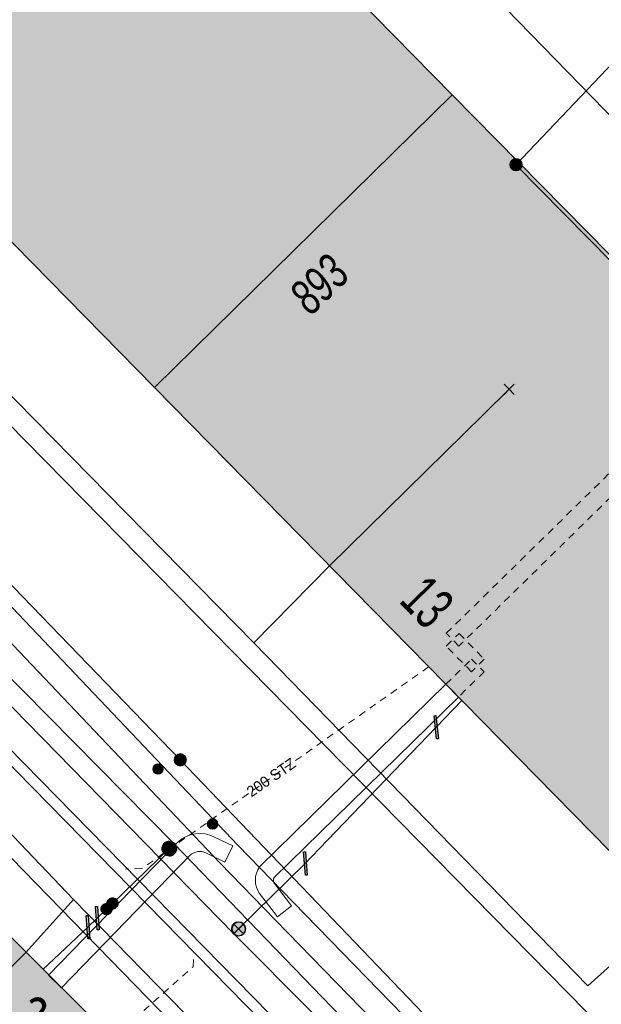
# Model space of a CAD drawing. Header units: metres. Extents: x 2695560 to 2696939, y 1260529 to 1262050.
# Tile 27 of 256: x 2695783 to 2695799, y 1260857 to 1260885. Entities that reach past the tile are written whole.
import ezdxf

# ---------------------------------------------------------------- set-up
doc = ezdxf.new("R2010")
doc.units = ezdxf.units.M
doc.linetypes.add('AUSGEZOGEN', pattern=[0])
doc.linetypes.add('VERDECKT2_S2', pattern=[0.36, 0.2, -0.16])
for name, color, linetype in [('XR$1$AV_Gebäudeflächen (BB)', 7, 'AUSGEZOGEN'), ('XR$1$AV_Grenzpunkte', 7, 'AUSGEZOGEN'), ('XR$1$AV_Haus-Nr.', 7, 'AUSGEZOGEN'), ('XR$1$AV_Linien (BB)', 7, 'AUSGEZOGEN'), ('XR$1$AV_Versicherung-Nr.', 7, 'AUSGEZOGEN'), ('XR$1$EW_LK_Knoten', 1, 'AUSGEZOGEN'), ('XR$1$GA_LK_Absperrarmatur', 32, 'AUSGEZOGEN'), ('XR$1$GA_LK_Rohrleitungsteil', 32, 'AUSGEZOGEN'), ('XR$1$Liegenschaftsgrenzen', 7, 'AUSGEZOGEN'), ('XR$1$PFAV', 255, 'AUSGEZOGEN'), ('XR$1$PFGA', 255, 'AUSGEZOGEN'), ('XR$1$PFWA', 255, 'AUSGEZOGEN'), ('XR$1$RAEW', 8, 'AUSGEZOGEN'), ('XR$1$RP_Abstandslinie', 7, 'AUSGEZOGEN'), ('XR$1$WA_LK_Absperrarmatur', 171, 'AUSGEZOGEN'), ('XR$1$WA_LK_Rohrleitungsteil', 171, 'AUSGEZOGEN')]:
    doc.layers.add(name, color=color, linetype=linetype)
for name, color, linetype, lineweight in [('XR$2$ABW-Linie-R-ungenau', 4, 'VERDECKT2_S2', 18), ('XR$2$ABW-LinieFlaeche-R-genau', 4, 'AUSGEZOGEN', 18), ('XR$2$ELE-Flaeche-oberirdisch', 1, 'AUSGEZOGEN', 18), ('XR$2$ELE-LinieFlaeche-genau', 1, 'AUSGEZOGEN', 18), ('XR$2$ELE-LinieFlaeche-ungenau', 1, 'VERDECKT2_S2', 18), ('XR$2$GAS-Linie-genau', 12, 'AUSGEZOGEN', 18), ('XR$2$GAS-Punkt', 12, 'AUSGEZOGEN', 18), ('XR$2$KOM-Linie-U-genau', 91, 'AUSGEZOGEN', 18), ('XR$2$KOM-Punkt-U', 91, 'AUSGEZOGEN', 18), ('XR$2$WAS-Linie-genau', 5, 'AUSGEZOGEN', 18), ('XR$2$WAS-Punkt', 5, 'AUSGEZOGEN', 18), ('XR$2$WEI-Text', 59, 'AUSGEZOGEN', 18)]:
    doc.layers.add(name, color=color, linetype=linetype, lineweight=lineweight)
doc.styles.add('ARIAL', font='arial.ttf')
doc.styles.add('TXT', font='txt')

# ---------------------------------------------------------------- blocks, each defined once
blk = doc.blocks.new('BAV15')
at = {"layer": 'XR$1$PFAV', "transparency": 33554687}
blk.add_hatch(color=7, dxfattribs=at).paths.add_polyline_path([(0.5, 0), (0.49, 0.101), (0.459, 0.197), (0.41, 0.286), (0.344, 0.362), (0.264, 0.424), (0.174, 0.469), (0.076, 0.494), (-0.025, 0.499), (-0.125, 0.484), (-0.22, 0.449), (-0.306, 0.395), (-0.379, 0.326), (-0.437, 0.243), (-0.477, 0.15), (-0.497, 0.051), (-0.497, -0.051), (-0.477, -0.15), (-0.437, -0.243), (-0.379, -0.326), (-0.306, -0.395), (-0.22, -0.449), (-0.125, -0.484), (-0.025, -0.499), (0.076, -0.494), (0.174, -0.469), (0.264, -0.424), (0.344, -0.362), (0.41, -0.286), (0.459, -0.197), (0.49, -0.101)])
at = {"color": 7, "transparency": 33554687}
for start, end in [(90, 270), (270, 90)]:
    blk.add_arc((0, 0), 0.5, start, end, dxfattribs=at)
at = {"layer": 'XR$1$PFAV', "transparency": 33554687}
blk.add_circle((0, 0), 0.5, dxfattribs=at)
blk = doc.blocks.new('COMPLEXOBJECT_1445')
at = {"layer": 'XR$1$RP_Abstandslinie', "color": 7, "linetype": 'AUSGEZOGEN', "transparency": 33554687}
blk.add_lwpolyline([(5744.94, 10911.16), (5774.93, 10880.63), (5800.86, 10854.24), (5826.64, 10828.01)], dxfattribs=at)
blk = doc.blocks.new('BWA2013')
at = {"true_color": 0x000000, "transparency": 33554687}
blk.add_hatch(color=18, dxfattribs=at).paths.add_polyline_path([(-0.291, -0.409), (0.352, 0.357), (0.291, 0.409), (-0.352, -0.357)])
at = {"transparency": 33554687}
blk.add_lwpolyline([(-0.291, -0.409), (-0.352, -0.357), (0.291, 0.409), (0.352, 0.357), (-0.291, -0.409)], close=True, dxfattribs=at)
blk = doc.blocks.new('BWA965')
at = {"layer": 'XR$1$PFWA', "transparency": 33554687}
blk.add_hatch(color=7, dxfattribs=at).paths.add_polyline_path([(0, 0.5), (-0.051, 0.497), (-0.101, 0.49), (-0.15, 0.477), (-0.197, 0.459), (-0.243, 0.437), (-0.286, 0.41), (-0.326, 0.379), (-0.362, 0.344), (-0.395, 0.306), (-0.424, 0.264), (-0.449, 0.22), (-0.469, 0.174), (-0.484, 0.125), (-0.494, 0.076), (-0.499, 0.025), (-0.499, -0.025), (-0.494, -0.076), (-0.484, -0.125), (-0.469, -0.174), (-0.449, -0.22), (-0.424, -0.264), (-0.395, -0.306), (-0.362, -0.344), (-0.326, -0.379), (-0.286, -0.41), (-0.243, -0.437), (-0.197, -0.459), (-0.15, -0.477), (-0.101, -0.49), (-0.051, -0.497), (0, -0.5), (0.051, -0.497), (0.101, -0.49), (0.15, -0.477), (0.197, -0.459), (0.243, -0.437), (0.286, -0.41), (0.326, -0.379), (0.362, -0.344), (0.395, -0.306), (0.424, -0.264), (0.449, -0.22), (0.469, -0.174), (0.484, -0.125), (0.494, -0.076), (0.499, -0.025), (0.499, 0.025), (0.494, 0.076), (0.484, 0.125), (0.469, 0.174), (0.449, 0.22), (0.424, 0.264), (0.395, 0.306), (0.362, 0.344), (0.326, 0.379), (0.286, 0.41), (0.243, 0.437), (0.197, 0.459), (0.15, 0.477), (0.101, 0.49), (0.051, 0.497)])
at = {"transparency": 33554687}
blk.add_line((0, 0.5), (0, -0.5), dxfattribs=at)
for start, end in [(90, 270), (270, 90)]:
    blk.add_arc((0, 0), 0.5, start, end, dxfattribs=at)
blk = doc.blocks.new('BGA2013')
at = {"transparency": 33554687}
blk.add_hatch(color=36, dxfattribs=at).paths.add_polyline_path([(-0.291, -0.409), (0.352, 0.357), (0.291, 0.409), (-0.352, -0.357)])
at = {"color": 32, "transparency": 33554687}
blk.add_lwpolyline([(-0.291, -0.409), (-0.352, -0.357), (0.291, 0.409), (0.352, 0.357), (-0.291, -0.409)], close=True, dxfattribs=at)
blk = doc.blocks.new('BGA965')
at = {"layer": 'XR$1$PFGA', "transparency": 33554687}
blk.add_hatch(color=7, dxfattribs=at).paths.add_polyline_path([(0.5, 0), (0.49, 0.101), (0.459, 0.197), (0.41, 0.286), (0.344, 0.362), (0.264, 0.424), (0.174, 0.469), (0.076, 0.494), (-0.025, 0.499), (-0.125, 0.484), (-0.22, 0.449), (-0.306, 0.395), (-0.379, 0.326), (-0.437, 0.243), (-0.477, 0.15), (-0.497, 0.051), (-0.497, -0.051), (-0.477, -0.15), (-0.437, -0.243), (-0.379, -0.326), (-0.306, -0.395), (-0.22, -0.449), (-0.125, -0.484), (-0.025, -0.499), (0.076, -0.494), (0.174, -0.469), (0.264, -0.424), (0.344, -0.362), (0.41, -0.286), (0.459, -0.197), (0.49, -0.101)])
at = {"color": 32, "transparency": 33554687}
blk.add_line((0, 0.5), (0, -0.5), dxfattribs=at)
for start, end in [(90, 270), (270, 90)]:
    blk.add_arc((0, 0), 0.5, start, end, dxfattribs=at)
at = {"layer": 'XR$1$PFGA', "transparency": 33554687}
blk.add_circle((0, 0), 0.5, dxfattribs=at)
blk = doc.blocks.new('BEW957')
at = {"layer": 'XR$1$RAEW', "transparency": 33554687}
blk.add_hatch(color=1, dxfattribs=at).paths.add_polyline_path([(-0.5, 0), (-0.497, -0.051), (-0.49, -0.101), (-0.477, -0.15), (-0.459, -0.197), (-0.437, -0.243), (-0.41, -0.286), (-0.379, -0.326), (-0.344, -0.362), (-0.306, -0.395), (-0.264, -0.424), (-0.22, -0.449), (-0.174, -0.469), (-0.125, -0.484), (-0.076, -0.494), (-0.025, -0.499), (0.025, -0.499), (0.076, -0.494), (0.125, -0.484), (0.174, -0.469), (0.22, -0.449), (0.264, -0.424), (0.306, -0.395), (0.344, -0.362), (0.379, -0.326), (0.41, -0.286), (0.437, -0.243), (0.459, -0.197), (0.477, -0.15), (0.49, -0.101), (0.497, -0.051), (0.5, 0), (0.497, 0.051), (0.49, 0.101), (0.477, 0.15), (0.459, 0.197), (0.437, 0.243), (0.41, 0.286), (0.379, 0.326), (0.344, 0.362), (0.306, 0.395), (0.264, 0.424), (0.22, 0.449), (0.174, 0.469), (0.125, 0.484), (0.076, 0.494), (0.025, 0.499), (-0.025, 0.499), (-0.076, 0.494), (-0.125, 0.484), (-0.174, 0.469), (-0.22, 0.449), (-0.264, 0.424), (-0.306, 0.395), (-0.344, 0.362), (-0.379, 0.326), (-0.41, 0.286), (-0.437, 0.243), (-0.459, 0.197), (-0.477, 0.15), (-0.49, 0.101), (-0.497, 0.051)])
at = {"color": 1, "transparency": 33554687}
for start, end in [(90, 180), (180, 270), (0, 90), (270, 0)]:
    blk.add_arc((0, 0), 0.5, start, end, dxfattribs=at)
at = {"layer": 'XR$1$RAEW', "color": 1, "transparency": 33554687}
blk.add_circle((0, 0), 0.5, dxfattribs=at)
blk = doc.blocks.new('KOM-UNBEKANNT-U')
at = {"layer": 'XR$2$KOM-Punkt-U', "linetype": 'AUSGEZOGEN', "lineweight": 20, "transparency": 33554687}
for p, q in [((0, 0, 2500), (-141, 141, 2500)), ((-141, -141, 2500), (0, 0, 2500)), ((0, 0, 2500), (141, 141, 2500)), ((141, -141, 2500), (0, 0, 2500))]:
    blk.add_line(p, q, dxfattribs=at)
blk = doc.blocks.new('GAS-ABSPERRORGAN')
at = {"layer": 'XR$2$GAS-Punkt', "linetype": 'AUSGEZOGEN', "lineweight": 25, "transparency": 33554687}
blk.add_line((0, 200, 2500), (0, -200, 2500), dxfattribs=at)
for points in [[(-196, 39, 2500), (0, 0, 2500), (-200, 0, 2500)], [(-196, 39), (0, 0), (-200, 0)], [(-196, 39, 2500), (-196, 39), (-200, 0), (-200, 0, 2500)], [(-200, 0, 2500), (0, 0, 2500), (-196, -39, 2500)], [(-200, 0), (0, 0), (-196, -39)], [(-185, 77, 2500), (0, 0, 2500), (-196, 39, 2500)], [(-185, 77), (0, 0), (-196, 39)], [(-185, 77, 2500), (-185, 77), (-196, 39), (-196, 39, 2500)], [(-196, -39, 2500), (0, 0, 2500), (-185, -77, 2500)], [(-196, -39), (0, 0), (-185, -77)], [(-166, 111, 2500), (0, 0, 2500), (-185, 77, 2500)], [(-166, 111), (0, 0), (-185, 77)], [(-166, 111, 2500), (-166, 111), (-185, 77), (-185, 77, 2500)], [(-185, -77, 2500), (0, 0, 2500), (-166, -111, 2500)], [(-185, -77), (0, 0), (-166, -111)], [(-141, 141, 2500), (0, 0, 2500), (-166, 111, 2500)], [(-141, 141), (0, 0), (-166, 111)], [(-141, 141, 2500), (-141, 141), (-166, 111), (-166, 111, 2500)], [(-166, -111, 2500), (0, 0, 2500), (-141, -141, 2500)], [(-166, -111), (0, 0), (-141, -141)], [(-111, 166, 2500), (0, 0, 2500), (-141, 141, 2500)], [(-111, 166), (0, 0), (-141, 141)], [(-111, 166, 2500), (-111, 166), (-141, 141), (-141, 141, 2500)], [(-141, -141, 2500), (0, 0, 2500), (-111, -166, 2500)], [(-141, -141), (0, 0), (-111, -166)], [(-77, 185, 2500), (0, 0, 2500), (-111, 166, 2500)], [(-77, 185), (0, 0), (-111, 166)], [(-77, 185, 2500), (-77, 185), (-111, 166), (-111, 166, 2500)], [(-111, -166, 2500), (0, 0, 2500), (-77, -185, 2500)], [(-111, -166), (0, 0), (-77, -185)], [(-39, 196, 2500), (0, 0, 2500), (-77, 185, 2500)], [(-39, 196), (0, 0), (-77, 185)], [(-39, 196, 2500), (-39, 196), (-77, 185), (-77, 185, 2500)], [(-77, -185, 2500), (0, 0, 2500), (-39, -196, 2500)], [(-77, -185), (0, 0), (-39, -196)], [(0, 200, 2500), (0, 0, 2500), (-39, 196, 2500)], [(0, 200), (0, 0), (-39, 196)], [(0, 200, 2500), (0, 200), (-39, 196), (-39, 196, 2500)], [(-39, -196, 2500), (0, 0, 2500), (0, -200, 2500)], [(-39, -196), (0, 0), (0, -200)], [(39, 196, 2500), (0, 0, 2500), (0, 200, 2500)], [(39, 196), (0, 0), (0, 200)], [(39, 196, 2500), (39, 196), (0, 200), (0, 200, 2500)], [(77, 185, 2500), (0, 0, 2500), (39, 196, 2500)], [(77, 185), (0, 0), (39, 196)], [(111, 166, 2500), (0, 0, 2500), (77, 185, 2500)], [(111, 166), (0, 0), (77, 185)], [(141, 141, 2500), (0, 0, 2500), (111, 166, 2500)], [(141, 141), (0, 0), (111, 166)], [(166, 111, 2500), (0, 0, 2500), (141, 141, 2500)], [(166, 111), (0, 0), (141, 141)], [(185, 77, 2500), (0, 0, 2500), (166, 111, 2500)], [(185, 77), (0, 0), (166, 111)], [(196, 39, 2500), (0, 0, 2500), (185, 77, 2500)], [(196, 39), (0, 0), (185, 77)], [(200, 0, 2500), (0, 0, 2500), (196, 39, 2500)], [(200, 0), (0, 0), (196, 39)], [(0, -200, 2500), (0, 0, 2500), (39, -196, 2500)], [(39, -196, 2500), (0, 0, 2500), (77, -185, 2500)], [(77, -185, 2500), (0, 0, 2500), (111, -166, 2500)], [(111, -166, 2500), (0, 0, 2500), (141, -141, 2500)], [(141, -141, 2500), (0, 0, 2500), (166, -111, 2500)], [(166, -111, 2500), (0, 0, 2500), (185, -77, 2500)], [(185, -77, 2500), (0, 0, 2500), (196, -39, 2500)], [(196, -39, 2500), (0, 0, 2500), (200, 0, 2500)], [(0, -200), (0, 0), (39, -196)], [(39, -196), (0, 0), (77, -185)], [(77, -185), (0, 0), (111, -166)], [(111, -166), (0, 0), (141, -141)], [(141, -141), (0, 0), (166, -111)], [(166, -111), (0, 0), (185, -77)], [(185, -77), (0, 0), (196, -39)], [(196, -39), (0, 0), (200, 0)], [(77, 185, 2500), (77, 185), (39, 196), (39, 196, 2500)], [(111, 166, 2500), (111, 166), (77, 185), (77, 185, 2500)], [(141, 141, 2500), (141, 141), (111, 166), (111, 166, 2500)], [(166, 111, 2500), (166, 111), (141, 141), (141, 141, 2500)], [(185, 77, 2500), (185, 77), (166, 111), (166, 111, 2500)], [(196, 39, 2500), (196, 39), (185, 77), (185, 77, 2500)], [(200, 0, 2500), (200, 0), (196, 39), (196, 39, 2500)], [(-200, 0, 2500), (-200, 0), (-196, -39), (-196, -39, 2500)], [(-196, -39, 2500), (-196, -39), (-185, -77), (-185, -77, 2500)], [(-185, -77, 2500), (-185, -77), (-166, -111), (-166, -111, 2500)], [(-166, -111, 2500), (-166, -111), (-141, -141), (-141, -141, 2500)], [(-141, -141, 2500), (-141, -141), (-111, -166), (-111, -166, 2500)], [(-111, -166, 2500), (-111, -166), (-77, -185), (-77, -185, 2500)], [(-77, -185, 2500), (-77, -185), (-39, -196), (-39, -196, 2500)], [(-39, -196, 2500), (-39, -196), (0, -200), (0, -200, 2500)], [(0, -200, 2500), (0, -200), (39, -196), (39, -196, 2500)], [(39, -196, 2500), (39, -196), (77, -185), (77, -185, 2500)], [(77, -185, 2500), (77, -185), (111, -166), (111, -166, 2500)], [(111, -166, 2500), (111, -166), (141, -141), (141, -141, 2500)], [(141, -141, 2500), (141, -141), (166, -111), (166, -111, 2500)], [(166, -111, 2500), (166, -111), (185, -77), (185, -77, 2500)], [(185, -77, 2500), (185, -77), (196, -39), (196, -39, 2500)], [(196, -39, 2500), (196, -39), (200, 0), (200, 0, 2500)]]:
    blk.add_3dface(points, dxfattribs=at)
blk = doc.blocks.new('GAS-BOGEN_VERTIKAL')
at = {"layer": 'XR$2$GAS-Punkt', "linetype": 'AUSGEZOGEN', "true_color": 0xc50000, "transparency": 33554687}
blk.add_hatch(color=12, dxfattribs=at).paths.add_polyline_path([(0, -150), (15, -149), (30, -147), (45, -143), (59, -138), (73, -131), (86, -123), (98, -114), (109, -103), (119, -92), (127, -79), (135, -66), (141, -52), (145, -38), (148, -23), (150, -8), (150, 8), (148, 23), (145, 38), (141, 52), (135, 66), (127, 79), (119, 92), (109, 103), (98, 114), (86, 123), (73, 131), (59, 138), (45, 143), (30, 147), (15, 149), (0, 150), (-15, 149), (-30, 147), (-45, 143), (-59, 138), (-73, 131), (-86, 123), (-98, 114), (-109, 103), (-119, 92), (-127, 79), (-135, 66), (-141, 52), (-145, 38), (-148, 23), (-150, 8), (-150, -8), (-148, -23), (-145, -38), (-141, -52), (-135, -66), (-127, -79), (-119, -92), (-109, -103), (-98, -114), (-86, -123), (-73, -131), (-59, -138), (-45, -143), (-30, -147), (-15, -149)])
at = {"layer": 'XR$2$GAS-Punkt', "linetype": 'AUSGEZOGEN', "lineweight": 25, "transparency": 33554687}
for points in [[(-147, 29, 2500), (0, 0, 2500), (-150, 0, 2500)], [(-147, 29), (0, 0), (-150, 0)], [(-147, 29, 2500), (-147, 29), (-150, 0), (-150, 0, 2500)], [(-150, 0, 2500), (0, 0, 2500), (-147, -29, 2500)], [(-150, 0), (0, 0), (-147, -29)], [(-139, 57, 2500), (0, 0, 2500), (-147, 29, 2500)], [(-139, 57), (0, 0), (-147, 29)], [(-139, 57, 2500), (-139, 57), (-147, 29), (-147, 29, 2500)], [(-147, -29, 2500), (0, 0, 2500), (-139, -57, 2500)], [(-147, -29), (0, 0), (-139, -57)], [(-125, 83, 2500), (0, 0, 2500), (-139, 57, 2500)], [(-125, 83), (0, 0), (-139, 57)], [(-125, 83, 2500), (-125, 83), (-139, 57), (-139, 57, 2500)], [(-139, -57, 2500), (0, 0, 2500), (-125, -83, 2500)], [(-139, -57), (0, 0), (-125, -83)], [(-106, 106, 2500), (0, 0, 2500), (-125, 83, 2500)], [(-106, 106), (0, 0), (-125, 83)], [(-106, 106, 2500), (-106, 106), (-125, 83), (-125, 83, 2500)], [(-125, -83, 2500), (0, 0, 2500), (-106, -106, 2500)], [(-125, -83), (0, 0), (-106, -106)], [(-83, 125, 2500), (0, 0, 2500), (-106, 106, 2500)], [(-83, 125), (0, 0), (-106, 106)], [(-83, 125, 2500), (-83, 125), (-106, 106), (-106, 106, 2500)], [(-106, -106, 2500), (0, 0, 2500), (-83, -125, 2500)], [(-106, -106), (0, 0), (-83, -125)], [(-57, 139, 2500), (0, 0, 2500), (-83, 125, 2500)], [(-57, 139), (0, 0), (-83, 125)], [(-57, 139, 2500), (-57, 139), (-83, 125), (-83, 125, 2500)], [(-83, -125, 2500), (0, 0, 2500), (-57, -139, 2500)], [(-83, -125), (0, 0), (-57, -139)], [(-29, 147, 2500), (0, 0, 2500), (-57, 139, 2500)], [(-29, 147), (0, 0), (-57, 139)], [(-29, 147, 2500), (-29, 147), (-57, 139), (-57, 139, 2500)], [(-57, -139, 2500), (0, 0, 2500), (-29, -147, 2500)], [(-57, -139), (0, 0), (-29, -147)], [(0, 150, 2500), (0, 0, 2500), (-29, 147, 2500)], [(0, 150), (0, 0), (-29, 147)], [(0, 150, 2500), (0, 150), (-29, 147), (-29, 147, 2500)], [(-29, -147, 2500), (0, 0, 2500), (0, -150, 2500)], [(-29, -147), (0, 0), (0, -150)], [(29, 147, 2500), (0, 0, 2500), (0, 150, 2500)], [(29, 147), (0, 0), (0, 150)], [(29, 147, 2500), (29, 147), (0, 150), (0, 150, 2500)], [(57, 139, 2500), (0, 0, 2500), (29, 147, 2500)], [(57, 139), (0, 0), (29, 147)], [(83, 125, 2500), (0, 0, 2500), (57, 139, 2500)], [(83, 125), (0, 0), (57, 139)], [(106, 106, 2500), (0, 0, 2500), (83, 125, 2500)], [(106, 106), (0, 0), (83, 125)], [(125, 83, 2500), (0, 0, 2500), (106, 106, 2500)], [(125, 83), (0, 0), (106, 106)], [(139, 57, 2500), (0, 0, 2500), (125, 83, 2500)], [(139, 57), (0, 0), (125, 83)], [(147, 29, 2500), (0, 0, 2500), (139, 57, 2500)], [(147, 29), (0, 0), (139, 57)], [(150, 0, 2500), (0, 0, 2500), (147, 29, 2500)], [(150, 0), (0, 0), (147, 29)], [(0, -150, 2500), (0, 0, 2500), (29, -147, 2500)], [(29, -147, 2500), (0, 0, 2500), (57, -139, 2500)], [(57, -139, 2500), (0, 0, 2500), (83, -125, 2500)], [(83, -125, 2500), (0, 0, 2500), (106, -106, 2500)], [(106, -106, 2500), (0, 0, 2500), (125, -83, 2500)], [(125, -83, 2500), (0, 0, 2500), (139, -57, 2500)], [(139, -57, 2500), (0, 0, 2500), (147, -29, 2500)], [(147, -29, 2500), (0, 0, 2500), (150, 0, 2500)], [(0, -150), (0, 0), (29, -147)], [(29, -147), (0, 0), (57, -139)], [(57, -139), (0, 0), (83, -125)], [(83, -125), (0, 0), (106, -106)], [(106, -106), (0, 0), (125, -83)], [(125, -83), (0, 0), (139, -57)], [(139, -57), (0, 0), (147, -29)], [(147, -29), (0, 0), (150, 0)], [(57, 139, 2500), (57, 139), (29, 147), (29, 147, 2500)], [(83, 125, 2500), (83, 125), (57, 139), (57, 139, 2500)], [(106, 106, 2500), (106, 106), (83, 125), (83, 125, 2500)], [(125, 83, 2500), (125, 83), (106, 106), (106, 106, 2500)], [(139, 57, 2500), (139, 57), (125, 83), (125, 83, 2500)], [(147, 29, 2500), (147, 29), (139, 57), (139, 57, 2500)], [(150, 0, 2500), (150, 0), (147, 29), (147, 29, 2500)], [(-150, 0, 2500), (-150, 0), (-147, -29), (-147, -29, 2500)], [(-147, -29, 2500), (-147, -29), (-139, -57), (-139, -57, 2500)], [(-139, -57, 2500), (-139, -57), (-125, -83), (-125, -83, 2500)], [(-125, -83, 2500), (-125, -83), (-106, -106), (-106, -106, 2500)], [(-106, -106, 2500), (-106, -106), (-83, -125), (-83, -125, 2500)], [(-83, -125, 2500), (-83, -125), (-57, -139), (-57, -139, 2500)], [(-57, -139, 2500), (-57, -139), (-29, -147), (-29, -147, 2500)], [(-29, -147, 2500), (-29, -147), (0, -150), (0, -150, 2500)], [(0, -150, 2500), (0, -150), (29, -147), (29, -147, 2500)], [(29, -147, 2500), (29, -147), (57, -139), (57, -139, 2500)], [(57, -139, 2500), (57, -139), (83, -125), (83, -125, 2500)], [(83, -125, 2500), (83, -125), (106, -106), (106, -106, 2500)], [(106, -106, 2500), (106, -106), (125, -83), (125, -83, 2500)], [(125, -83, 2500), (125, -83), (139, -57), (139, -57, 2500)], [(139, -57, 2500), (139, -57), (147, -29), (147, -29, 2500)], [(147, -29, 2500), (147, -29), (150, 0), (150, 0, 2500)]]:
    blk.add_3dface(points, dxfattribs=at)
blk = doc.blocks.new('WAS-ABSPERRORGAN')
at = {"layer": 'XR$2$WAS-Punkt', "linetype": 'AUSGEZOGEN', "transparency": 33554687}
for p, q in [((0, 200, 2500), (0, -200, 2500)), ((0, 0), (0, 0))]:
    blk.add_line(p, q, dxfattribs=at)
blk.add_circle((0, 0, 502500), 200, dxfattribs=at)

msp = doc.modelspace()

# ---------------------------------------------------------------- hatches: boundary and pattern name
at = {"layer": 'XR$1$AV_Gebäudeflächen (BB)', "true_color": 0xd2d2d2, "transparency": 33554687}
for points in [[(2695782.219, 1260895.703), (2695773.933, 1260887.578), (2695774.073, 1260887.435), (2695786.723, 1260874.56), (2695795.001, 1260882.693), (2695790.119, 1260887.663), (2695790.218, 1260887.761), (2695788.37, 1260889.642), (2695788.27, 1260889.544)], [(2695806.873, 1260870.461), (2695799.285, 1260878.189), (2695799.356, 1260878.259), (2695796.839, 1260880.822), (2695795.001, 1260882.693), (2695786.723, 1260874.56), (2695799.372, 1260861.684), (2695807.577, 1260869.745)], [(2695781.012, 1260848.146), (2695787.436, 1260854.591), (2695780.995, 1260861.011), (2695774.571, 1260854.566)]]:
    msp.add_hatch(color=254, dxfattribs=at).paths.add_polyline_path(points)

# ---------------------------------------------------------------- linework, layer by layer
at = {"layer": 'XR$1$AV_Linien (BB)', "color": 7, "linetype": 'AUSGEZOGEN', "transparency": 33554687}
for q in [(2695774.073, 1260887.435), (2695795.001, 1260882.693)]:
    msp.add_line((2695786.723, 1260874.56), q, dxfattribs=at)
for points in [[(2695782.219, 1260895.703), (2695788.27, 1260889.544), (2695788.37, 1260889.642), (2695790.218, 1260887.761), (2695790.119, 1260887.663), (2695795.001, 1260882.693)], [(2695796.956, 1260854.276), (2695796.73, 1260854.51), (2695787.44, 1260864.21), (2695775.86, 1260876.2), (2695771.77, 1260880.35), (2695769.369, 1260882.784)], [(2695795.001, 1260882.693), (2695796.839, 1260880.822), (2695799.356, 1260878.259)], [(2695793.324, 1260850.617), (2695793.04, 1260850.91), (2695781.022, 1260863.25), (2695772.651, 1260871.844), (2695767.99, 1260876.63)], [(2695806.873, 1260870.461), (2695807.577, 1260869.745), (2695799.372, 1260861.684), (2695786.723, 1260874.56)], [(2695780.382, 1260848.774), (2695774.571, 1260854.566), (2695780.995, 1260861.011), (2695787.436, 1260854.591), (2695781.208, 1260848.343)]]:
    msp.add_lwpolyline(points, dxfattribs=at)
at = {"layer": 'XR$1$Liegenschaftsgrenzen', "color": 7, "linetype": 'AUSGEZOGEN', "transparency": 33554687}
for points in [[(2695816.64, 1260901.65), (2695796.77, 1260880.75), (2695799.432, 1260878.039), (2695806.726, 1260870.611), (2695810.39, 1260866.88)], [(2695765.23, 1260886.98), (2695771.77, 1260880.35), (2695775.86, 1260876.2), (2695787.44, 1260864.21), (2695796.73, 1260854.51)], [(2695781.022, 1260863.25), (2695793.04, 1260850.91), (2695797.218, 1260846.602)]]:
    msp.add_lwpolyline(points, dxfattribs=at)
at = {"layer": 'XR$2$ABW-Linie-R-ungenau', "linetype": 'VERDECKT2_S2', "transparency": 33554687}
for points in [[(2695794.342, 1260866.792), (2695786.373, 1260861.187), (2695785.92, 1260861.175)], [(2695785.564, 1260856.479), (2695786.16, 1260857.003), (2695787.799, 1260858.459), (2695787.811, 1260858.812)]]:
    msp.add_lwpolyline(points, dxfattribs=at)
at = {"layer": 'XR$2$ABW-LinieFlaeche-R-genau', "linetype": 'AUSGEZOGEN', "transparency": 33554687}
msp.add_lwpolyline([(2695798.799, 1260847.661), (2695765.6, 1260881.533), (2695765.814, 1260881.743), (2695799.013, 1260847.871), (2695798.799, 1260847.661)], close=True, dxfattribs=at)
at = {"layer": 'XR$2$ELE-Flaeche-oberirdisch', "transparency": 33554687}
msp.add_lwpolyline([(2695819.867, 1260830.12), (2695815.105, 1260835.135), (2695814.091, 1260836.202), (2695805.302, 1260845.295), (2695802.609, 1260848.074), (2695796.337, 1260854.338), (2695790.591, 1260860.246), (2695789.045, 1260861.836), (2695781.895, 1260869.359), (2695776.494, 1260874.816), (2695775.994, 1260874.326), (2695781.393, 1260868.871), (2695788.541, 1260861.35), (2695790.089, 1260859.758), (2695795.839, 1260853.846), (2695802.111, 1260847.582), (2695804.798, 1260844.809), (2695813.585, 1260835.718), (2695814.597, 1260834.653), (2695818.901, 1260830.12), (2695819.867, 1260830.12)], close=True, dxfattribs=at)
at = {"layer": 'XR$2$ELE-LinieFlaeche-genau', "linetype": 'AUSGEZOGEN', "transparency": 33554687}
for points in [[(2695790.143, 1260859.849), (2695789.641, 1260860.494), (2695789.594, 1260860.577), (2695789.557, 1260860.669), (2695789.536, 1260860.768), (2695789.529, 1260860.866), (2695789.537, 1260860.964), (2695789.561, 1260861.063), (2695789.599, 1260861.154), (2695789.655, 1260861.249), (2695794.823, 1260866.313), (2695795.173, 1260865.955), (2695790.053, 1260860.939), (2695790.047, 1260860.928), (2695790.037, 1260860.907), (2695790.033, 1260860.886), (2695790.031, 1260860.862), (2695790.032, 1260860.838), (2695790.037, 1260860.817), (2695790.046, 1260860.795), (2695790.059, 1260860.772), (2695790.537, 1260860.155), (2695790.143, 1260859.849)], [(2695783.783, 1260858.226), (2695787.38, 1260861.928), (2695787.483, 1260862.011), (2695787.602, 1260862.079), (2695787.729, 1260862.128), (2695787.861, 1260862.157), (2695787.998, 1260862.166), (2695788.133, 1260862.153), (2695788.266, 1260862.12), (2695788.379, 1260862.072), (2695788.902, 1260861.818), (2695788.684, 1260861.368), (2695788.173, 1260861.616), (2695788.106, 1260861.644), (2695788.049, 1260861.659), (2695787.99, 1260861.664), (2695787.931, 1260861.661), (2695787.873, 1260861.648), (2695787.818, 1260861.627), (2695787.767, 1260861.597), (2695787.718, 1260861.558), (2695784.141, 1260857.878), (2695783.783, 1260858.226)]]:
    msp.add_lwpolyline(points, close=True, dxfattribs=at)
at = {"layer": 'XR$2$ELE-LinieFlaeche-ungenau', "linetype": 'VERDECKT2_S2', "transparency": 33554687}
for points in [[(2695794.835, 1260867.726), (2695801.631, 1260874.401), (2695806.437, 1260879.121), (2695806.787, 1260878.765), (2695801.981, 1260874.045), (2695795.185, 1260867.37), (2695794.835, 1260867.726)], [(2695795.533, 1260866.659), (2695794.832, 1260867.373), (2695795.188, 1260867.723), (2695795.889, 1260867.009), (2695795.533, 1260866.659)], [(2695794.823, 1260866.312), (2695795.536, 1260867.012), (2695795.886, 1260866.656), (2695795.173, 1260865.956), (2695794.823, 1260866.312)]]:
    msp.add_lwpolyline(points, close=True, dxfattribs=at)
at = {"layer": 'XR$2$GAS-Linie-genau', "linetype": 'AUSGEZOGEN', "transparency": 33554687}
for p, q in [((2695787.273, 1260861.872), (2695772.331, 1260877.018)), ((2695787.138, 1260861.742), (2695787.273, 1260861.872)), ((2695809.19, 1260839.192), (2695787.273, 1260861.872)), ((2695785.558, 1260860.22), (2695787.138, 1260861.742)), ((2695785.395, 1260860.063), (2695785.558, 1260860.22)), ((2695785.135, 1260859.813), (2695785.395, 1260860.063)), ((2695784.875, 1260859.562), (2695785.135, 1260859.813)), ((2695783.627, 1260858.381), (2695784.875, 1260859.562))]:
    msp.add_line(p, q, dxfattribs=at)
at = {"layer": 'XR$2$KOM-Linie-U-genau', "linetype": 'AUSGEZOGEN', "transparency": 33554687}
for p, q in [((2695776.912, 1260880.262), (2695789.485, 1260867.464)), ((2695789.485, 1260867.464), (2695791.59, 1260869.602)), ((2695789.485, 1260867.464), (2695798.766, 1260857.932)), ((2695784.476, 1260860.33), (2695783.152, 1260858.859)), ((2695783.152, 1260858.859), (2695780.328, 1260856.026))]:
    msp.add_line(p, q, dxfattribs=at)
for points in [[(2695801.282, 1260880.161), (2695779.355, 1260902.695), (2695775.588, 1260906.323)], [(2695768.107, 1260877.641), (2695768.572, 1260876.788), (2695782.439, 1260862.464), (2695784.476, 1260860.33)], [(2695791.59, 1260869.602), (2695795.87, 1260873.807), (2695796.583, 1260874.508)], [(2695798.766, 1260857.932), (2695801.05, 1260859.972), (2695814.897, 1260873.651)], [(2695784.476, 1260860.33), (2695811.457, 1260832.697), (2695811.779, 1260832.505)]]:
    msp.add_lwpolyline(points, dxfattribs=at)
at = {"layer": 'XR$2$WAS-Linie-genau', "linetype": 'AUSGEZOGEN', "transparency": 33554687}
for p, q in [((2695788.928, 1260859.379), (2695774.529, 1260874.081)), ((2695794.551, 1260865.116), (2695795.266, 1260865.861)), ((2695791.304, 1260861.733), (2695794.551, 1260865.116)), ((2695790.916, 1260861.33), (2695791.304, 1260861.733)), ((2695789.062, 1260859.51), (2695790.916, 1260861.33)), ((2695788.928, 1260859.379), (2695789.062, 1260859.51)), ((2695791.123, 1260857.17), (2695788.928, 1260859.379))]:
    msp.add_line(p, q, dxfattribs=at)

# ---------------------------------------------------------------- block references
at = {"layer": 'XR$1$AV_Grenzpunkte', "color": 7, "linetype": 'AUSGEZOGEN', "lineweight": -3, "transparency": 33554687, "xscale": 0.3249999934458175, "yscale": 0.3249999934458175}
for p in [(2695796.77, 1260880.75), (2695787.44, 1260864.21)]:
    msp.add_blockref('BAV15', p, dxfattribs=at)
at = {"layer": 'XR$1$EW_LK_Knoten', "color": 1, "linetype": 'AUSGEZOGEN', "lineweight": -3, "transparency": 33554687, "xscale": 0.2749999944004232, "yscale": 0.2749999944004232}
for p in [(2695786.822, 1260863.954), (2695788.338, 1260862.431)]:
    msp.add_blockref('BEW957', p, dxfattribs=at)
at = {"layer": 'XR$1$GA_LK_Absperrarmatur', "color": 32, "linetype": 'AUSGEZOGEN', "lineweight": -3, "transparency": 33554687, "xscale": 0.3749999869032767, "yscale": 0.3749999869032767, "rotation": 43.94159999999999}
msp.add_blockref('BGA965', (2695787.141, 1260861.742), dxfattribs=at)
at = {"layer": 'XR$1$GA_LK_Rohrleitungsteil', "color": 32, "linetype": 'AUSGEZOGEN', "lineweight": -3, "transparency": 33554687, "yscale": 0.6499999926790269}
for p, xscale, rotation in [((2695785.138, 1260859.812), 0.6499999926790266, 43.94159999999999), ((2695784.878, 1260859.561), 0.6499999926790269, 43.67789999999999)]:
    msp.add_blockref('BGA2013', p, dxfattribs=dict(at, xscale=xscale, rotation=rotation))
at = {"layer": 'XR$1$RP_Abstandslinie', "color": 7, "linetype": 'AUSGEZOGEN', "lineweight": -3, "transparency": 33554687}
msp.add_blockref('COMPLEXOBJECT_1445', (2690000.97, 1249999.81), dxfattribs=at)
at = {"layer": 'XR$1$WA_LK_Absperrarmatur', "color": 171, "linetype": 'AUSGEZOGEN', "lineweight": -3, "transparency": 33554687, "xscale": 0.3749999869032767, "yscale": 0.3749999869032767, "rotation": 44.45605468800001}
msp.add_blockref('BWA965', (2695789.065, 1260859.51), dxfattribs=at)
at = {"layer": 'XR$1$WA_LK_Rohrleitungsteil', "color": 171, "linetype": 'AUSGEZOGEN', "lineweight": -3, "transparency": 33554687}
for p, xscale, yscale, rotation in [((2695794.554, 1260865.116), 0.6499999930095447, 0.6499999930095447, 46.16650390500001), ((2695790.919, 1260861.33), 0.6499999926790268, 0.6499999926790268, 44.45640564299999)]:
    msp.add_blockref('BWA2013', p, dxfattribs=dict(at, xscale=xscale, yscale=yscale, rotation=rotation))
at = {"layer": 'XR$2$GAS-Punkt', "color": 12, "linetype": 'AUSGEZOGEN', "lineweight": 18, "transparency": 33554687, "xscale": 0.001, "yscale": 0.001, "zscale": 0.001, "rotation": 313.9999999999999}
for name, p in [('GAS-ABSPERRORGAN', (2695787.138, 1260861.742)), ('GAS-BOGEN_VERTIKAL', (2695785.558, 1260860.22)), ('GAS-BOGEN_VERTIKAL', (2695785.395, 1260860.063))]:
    msp.add_blockref(name, p, dxfattribs=at)
at = {"layer": 'XR$2$KOM-Punkt-U', "color": 91, "linetype": 'AUSGEZOGEN', "lineweight": 18, "transparency": 33554687, "xscale": 0.001, "yscale": 0.001, "zscale": 0.001}
msp.add_blockref('KOM-UNBEKANNT-U', (2695796.583, 1260874.508), dxfattribs=at)
at = {"layer": 'XR$2$WAS-Punkt', "color": 5, "linetype": 'AUSGEZOGEN', "lineweight": 18, "transparency": 33554687, "xscale": 0.001, "yscale": 0.001, "zscale": 0.001, "rotation": 314.4999999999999}
msp.add_blockref('WAS-ABSPERRORGAN', (2695789.062, 1260859.51), dxfattribs=at)

# ---------------------------------------------------------------- texts
at = {"layer": 'XR$1$AV_Haus-Nr.', "color": 7, "transparency": 33554687, "char_height": 1.1621, "style": 'ARIAL'}
for s, insert, width, attachment_point, rotation in [('\\W0.64;13', (2695793.88, 1260868.184), 1.59081, 8, 314.4924), ('\\W0.70;20', (2695783.856, 1260857.316), 1.68109, 2, 315.0936)]:
    msp.add_mtext(s, dxfattribs=dict(at, insert=insert, width=width, attachment_point=attachment_point, rotation=rotation))
at = {"layer": 'XR$1$AV_Versicherung-Nr.', "color": 7, "transparency": 33554687, "insert": (2695791.301, 1260877.422), "char_height": 0.96842, "width": 1.93301, "attachment_point": 5, "rotation": 44.4924, "style": 'ARIAL'}
msp.add_mtext('\\A1;{\\fArial|i1|b0;\\H0.968418;\\W0.700000;\\C7;893}\\P', dxfattribs=at)
at = {"layer": 'XR$2$WEI-Text', "transparency": 33554687, "insert": (2695789.968, 1260863.721), "char_height": 0.3, "width": 2.05476, "attachment_point": 5, "rotation": 34.6, "style": 'TXT'}
msp.add_mtext('\\W1.00;200\\~STZ', dxfattribs=at)

doc.saveas('drawing.dxf')
